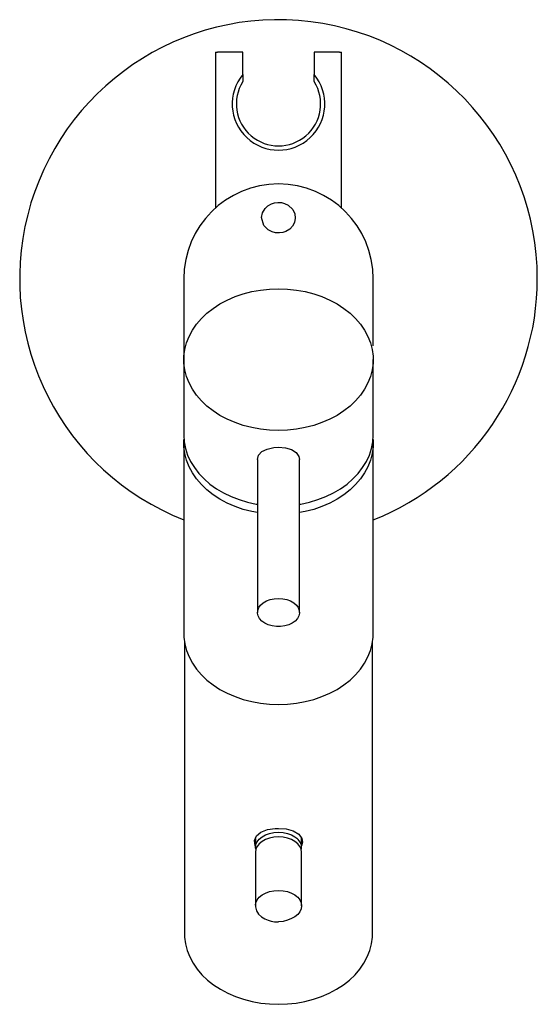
# Model space of a CAD drawing. Header units: millimetres. Extents: x 4273.661 to 4273.784, y 2643.997 to 2644.231.
import ezdxf

# ---------------------------------------------------------------- set-up
doc = ezdxf.new("R2010")
doc.units = ezdxf.units.MM
doc.layers.add('SANINDUSA', color=3, linetype='Continuous')

msp = doc.modelspace()

# ---------------------------------------------------------------- linework, layer by layer
at = {"layer": 'SANINDUSA'}
for p, q in [((4273.707385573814, 2644.222846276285), (4273.707385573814, 2644.185846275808)), ((4273.707385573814, 2644.222846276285), (4273.707885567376, 2644.222846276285)), ((4273.713885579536, 2644.222846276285), (4273.707885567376, 2644.222846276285)), ((4273.713885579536, 2644.217578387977), (4273.713885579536, 2644.222846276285)), ((4273.736885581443, 2644.222846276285), (4273.730885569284, 2644.222846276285)), ((4273.730885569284, 2644.222846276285), (4273.730885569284, 2644.217578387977)), ((4273.736885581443, 2644.222846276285), (4273.737385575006, 2644.222846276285)), ((4273.737385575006, 2644.185846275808), (4273.737385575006, 2644.222846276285)), ((4273.713885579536, 2644.217578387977), (4273.713885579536, 2644.215864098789)), ((4273.730885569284, 2644.215864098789), (4273.730885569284, 2644.217578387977)), ((4273.699885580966, 2644.169075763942), (4273.699885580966, 2644.153112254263)), ((4273.744885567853, 2644.153112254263), (4273.744885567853, 2644.169075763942)), ((4273.699885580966, 2644.153112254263), (4273.699885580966, 2644.149867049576)), ((4273.699885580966, 2644.149867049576), (4273.699885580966, 2644.131941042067)), ((4273.744885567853, 2644.131941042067), (4273.744885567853, 2644.149867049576)), ((4273.699885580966, 2644.129949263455), (4273.699885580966, 2644.107382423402)), ((4273.744885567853, 2644.107382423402), (4273.744885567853, 2644.129949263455)), ((4273.717385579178, 2644.126159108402), (4273.717385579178, 2644.089844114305)), ((4273.727385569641, 2644.089844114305), (4273.727385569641, 2644.126159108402)), ((4273.699885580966, 2644.107382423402), (4273.699885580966, 2644.084815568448)), ((4273.744885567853, 2644.084815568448), (4273.744885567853, 2644.107382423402)), ((4273.700060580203, 2644.082721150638), (4273.700060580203, 2644.01351652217)), ((4273.744710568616, 2644.01351652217), (4273.744710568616, 2644.082721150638)), ((4273.716885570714, 2644.036171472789), (4273.716885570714, 2644.034025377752)), ((4273.727885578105, 2644.034025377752), (4273.727885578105, 2644.036296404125)), ((4273.716885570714, 2644.032903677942), (4273.716885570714, 2644.020191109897)), ((4273.727885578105, 2644.020191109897), (4273.727885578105, 2644.032903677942))]:
    msp.add_line(p, q, dxfattribs=at)
at = {"layer": 'SANINDUSA', "flags": 128}
for points in [[(4273.72238557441, 2644.179940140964), (4273.721655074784, 2644.180001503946), (4273.720867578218, 2644.180213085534), (4273.71994738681, 2644.180696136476), (4273.718931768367, 2644.181746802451), (4273.718385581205, 2644.183581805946), (4273.718579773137, 2644.18471022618), (4273.719208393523, 2644.185784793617), (4273.719831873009, 2644.186371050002), (4273.720735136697, 2644.186880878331), (4273.721402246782, 2644.187091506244), (4273.722201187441, 2644.187198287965), (4273.72238557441, 2644.187202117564), (4273.723060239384, 2644.18715048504), (4273.723797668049, 2644.186970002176), (4273.724699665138, 2644.186537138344), (4273.725769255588, 2644.185516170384), (4273.726262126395, 2644.184486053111), (4273.726381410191, 2644.183416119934), (4273.726192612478, 2644.182459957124), (4273.725682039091, 2644.181521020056), (4273.725065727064, 2644.180879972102), (4273.724150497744, 2644.180314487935), (4273.723436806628, 2644.180068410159), (4273.722584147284, 2644.179944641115), (4273.72238557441, 2644.179940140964)], [(4273.72238557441, 2644.133041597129), (4273.720246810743, 2644.133117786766), (4273.718127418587, 2644.133345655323), (4273.716046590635, 2644.13372314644), (4273.714023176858, 2644.13424684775), (4273.712075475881, 2644.134911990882), (4273.710221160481, 2644.13571258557), (4273.708476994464, 2644.136641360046), (4273.706858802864, 2644.137689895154), (4273.70538120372, 2644.138848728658), (4273.704057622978, 2644.140107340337), (4273.702899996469, 2644.141454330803), (4273.701918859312, 2644.142877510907), (4273.701123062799, 2644.144363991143), (4273.70051981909, 2644.145900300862), (4273.700114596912, 2644.14747253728), (4273.699911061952, 2644.14906646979), (4273.699911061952, 2644.150667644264), (4273.700114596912, 2644.152261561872), (4273.70051981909, 2644.153833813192), (4273.701123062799, 2644.155370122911), (4273.701918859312, 2644.156856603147), (4273.702899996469, 2644.15827978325), (4273.704057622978, 2644.159626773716), (4273.70538120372, 2644.160885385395), (4273.706858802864, 2644.162044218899), (4273.708476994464, 2644.163092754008), (4273.710221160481, 2644.164021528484), (4273.712075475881, 2644.164822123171), (4273.714023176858, 2644.165487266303), (4273.716046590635, 2644.166010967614), (4273.718127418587, 2644.16638845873), (4273.720246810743, 2644.166616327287), (4273.72238557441, 2644.166692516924), (4273.724524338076, 2644.166616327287), (4273.726643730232, 2644.16638845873), (4273.728724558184, 2644.166010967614), (4273.730747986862, 2644.165487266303), (4273.732695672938, 2644.164822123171), (4273.734549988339, 2644.164021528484), (4273.736294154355, 2644.163092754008), (4273.737912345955, 2644.162044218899), (4273.739389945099, 2644.160885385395), (4273.740713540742, 2644.159626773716), (4273.741871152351, 2644.15827978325), (4273.742852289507, 2644.156856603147), (4273.743648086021, 2644.155370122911), (4273.744251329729, 2644.153833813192), (4273.744656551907, 2644.152261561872), (4273.744860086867, 2644.150667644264), (4273.744860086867, 2644.14906646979), (4273.744656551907, 2644.14747253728), (4273.744251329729, 2644.145900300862), (4273.743648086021, 2644.144363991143), (4273.742852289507, 2644.142877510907), (4273.741871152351, 2644.141454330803), (4273.740713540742, 2644.140107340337), (4273.739389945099, 2644.138848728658), (4273.737912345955, 2644.137689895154), (4273.736294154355, 2644.136641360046), (4273.734549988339, 2644.13571258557), (4273.732695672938, 2644.134911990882), (4273.730747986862, 2644.13424684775), (4273.728724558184, 2644.13372314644), (4273.726643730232, 2644.133345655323), (4273.724524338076, 2644.133117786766), (4273.72238557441, 2644.133041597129)], [(4273.699885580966, 2644.131941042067), (4273.699987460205, 2644.130341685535), (4273.70029217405, 2644.128756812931), (4273.700796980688, 2644.127200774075), (4273.701497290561, 2644.125687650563), (4273.702386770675, 2644.124231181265), (4273.703457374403, 2644.122844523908), (4273.704699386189, 2644.12154024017), (4273.706101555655, 2644.120330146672), (4273.707651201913, 2644.119225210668), (4273.70933428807, 2644.118235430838), (4273.711135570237, 2644.117369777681), (4273.713038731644, 2644.116636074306), (4273.715026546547, 2644.116040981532), (4273.717080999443, 2644.11558987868), (4273.717385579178, 2644.115536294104)], [(4273.727385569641, 2644.115536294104), (4273.727690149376, 2644.11558987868), (4273.729744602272, 2644.116040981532), (4273.731732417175, 2644.116636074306), (4273.733635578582, 2644.117369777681), (4273.735436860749, 2644.118235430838), (4273.737119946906, 2644.119225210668), (4273.738669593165, 2644.120330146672), (4273.740071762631, 2644.12154024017), (4273.741313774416, 2644.122844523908), (4273.742384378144, 2644.124231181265), (4273.743273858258, 2644.125687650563), (4273.743974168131, 2644.127200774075), (4273.744478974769, 2644.128756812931), (4273.744783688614, 2644.130341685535), (4273.744885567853, 2644.131941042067)], [(4273.717385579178, 2644.113544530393), (4273.716046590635, 2644.113805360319), (4273.714023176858, 2644.114329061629), (4273.712075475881, 2644.114994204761), (4273.710221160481, 2644.115794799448), (4273.708476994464, 2644.116723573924), (4273.706858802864, 2644.117772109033), (4273.70538120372, 2644.118930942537), (4273.704057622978, 2644.120189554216), (4273.702899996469, 2644.121536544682), (4273.701918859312, 2644.122959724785), (4273.701123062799, 2644.124446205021), (4273.70051981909, 2644.12598251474), (4273.700114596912, 2644.127554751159), (4273.699911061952, 2644.129148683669), (4273.699911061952, 2644.130749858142), (4273.69992502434, 2644.130945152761)], [(4273.717385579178, 2644.126159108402), (4273.717659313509, 2644.127197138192), (4273.718446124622, 2644.128042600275), (4273.719680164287, 2644.128652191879), (4273.721238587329, 2644.128991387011), (4273.72238557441, 2644.129058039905), (4273.724017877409, 2644.128920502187), (4273.72546579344, 2644.128511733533), (4273.726590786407, 2644.127830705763), (4273.727252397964, 2644.126897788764), (4273.727385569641, 2644.126159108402), (4273.727385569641, 2644.126159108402)], [(4273.744846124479, 2644.130945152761), (4273.744860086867, 2644.130749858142), (4273.744860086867, 2644.129148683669), (4273.744656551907, 2644.127554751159), (4273.744251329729, 2644.12598251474), (4273.743648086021, 2644.124446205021), (4273.742852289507, 2644.122959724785), (4273.741871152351, 2644.121536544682), (4273.740713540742, 2644.120189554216), (4273.739389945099, 2644.118930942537), (4273.737912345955, 2644.117772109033), (4273.736294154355, 2644.116723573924), (4273.734549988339, 2644.115794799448), (4273.732695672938, 2644.114994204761), (4273.730747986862, 2644.114329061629), (4273.728724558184, 2644.113805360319), (4273.727385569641, 2644.113544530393)], [(4273.72238557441, 2644.093163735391), (4273.723392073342, 2644.093095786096), (4273.724357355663, 2644.092894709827), (4273.725241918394, 2644.092568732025), (4273.726009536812, 2644.092131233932), (4273.726628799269, 2644.09160006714), (4273.727074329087, 2644.090997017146), (4273.727327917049, 2644.090346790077), (4273.727379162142, 2644.089675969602), (4273.727225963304, 2644.089012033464), (4273.726874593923, 2644.08838216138), (4273.726339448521, 2644.08781213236), (4273.725642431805, 2644.087325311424), (4273.724812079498, 2644.086941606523), (4273.723882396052, 2644.086676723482), (4273.722891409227, 2644.086541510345), (4273.721879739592, 2644.086541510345), (4273.720888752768, 2644.086676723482), (4273.719959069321, 2644.086941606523), (4273.719128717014, 2644.087325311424), (4273.718431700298, 2644.08781213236), (4273.717896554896, 2644.08838216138), (4273.717545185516, 2644.089012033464), (4273.717391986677, 2644.089675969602), (4273.717443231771, 2644.090346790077), (4273.717696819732, 2644.090997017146), (4273.71814234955, 2644.09160006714), (4273.718761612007, 2644.092131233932), (4273.719529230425, 2644.092568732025), (4273.720413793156, 2644.092894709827), (4273.721379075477, 2644.093095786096), (4273.72238557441, 2644.093163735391)], [(4273.699885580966, 2644.084815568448), (4273.699911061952, 2644.084014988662), (4273.700114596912, 2644.082421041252), (4273.70051981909, 2644.080848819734), (4273.701123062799, 2644.079312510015), (4273.701918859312, 2644.077826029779), (4273.702899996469, 2644.076402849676), (4273.704057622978, 2644.075055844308), (4273.70538120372, 2644.073797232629), (4273.706858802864, 2644.072638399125), (4273.708476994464, 2644.071589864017), (4273.710221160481, 2644.070661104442), (4273.712075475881, 2644.069860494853), (4273.714023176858, 2644.06919533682), (4273.716046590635, 2644.068671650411), (4273.718127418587, 2644.068294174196), (4273.720246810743, 2644.068066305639), (4273.72238557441, 2644.0679901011)], [(4273.72238557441, 2644.0679901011), (4273.724524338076, 2644.068066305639), (4273.726643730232, 2644.068294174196), (4273.728724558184, 2644.068671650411), (4273.730747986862, 2644.06919533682), (4273.732695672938, 2644.069860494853), (4273.734549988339, 2644.070661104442), (4273.736294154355, 2644.071589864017), (4273.737912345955, 2644.072638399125), (4273.739389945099, 2644.073797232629), (4273.740713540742, 2644.075055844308), (4273.741871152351, 2644.076402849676), (4273.742852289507, 2644.077826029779), (4273.743648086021, 2644.079312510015), (4273.744251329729, 2644.080848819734), (4273.744656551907, 2644.082421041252), (4273.744860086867, 2644.084014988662), (4273.744885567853, 2644.084815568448)], [(4273.716885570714, 2644.034318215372), (4273.716817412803, 2644.03443587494), (4273.716689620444, 2644.035726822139), (4273.717174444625, 2644.03682697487), (4273.718216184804, 2644.03769034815), (4273.719752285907, 2644.038283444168), (4273.721602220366, 2644.038567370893), (4273.72238557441, 2644.038592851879), (4273.724246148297, 2644.038444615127), (4273.725896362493, 2644.038001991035), (4273.727187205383, 2644.037252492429), (4273.727953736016, 2644.036203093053), (4273.728110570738, 2644.035350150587), (4273.727885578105, 2644.034411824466)], [(4273.716892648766, 2644.034210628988), (4273.716991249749, 2644.034737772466), (4273.717304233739, 2644.035422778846), (4273.717812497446, 2644.036054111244), (4273.718496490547, 2644.036607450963), (4273.719329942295, 2644.037061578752), (4273.720280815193, 2644.037399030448), (4273.721312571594, 2644.03760681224), (4273.72238557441, 2644.037676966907), (4273.723458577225, 2644.03760681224), (4273.724490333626, 2644.037399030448), (4273.725441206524, 2644.037061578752), (4273.726274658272, 2644.036607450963), (4273.726775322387, 2644.03622538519)], [(4273.727885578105, 2644.032903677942), (4273.72777989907, 2644.033616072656), (4273.72746691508, 2644.034301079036), (4273.726958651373, 2644.034932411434), (4273.726274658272, 2644.035485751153), (4273.725441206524, 2644.035939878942), (4273.724490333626, 2644.036277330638), (4273.723458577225, 2644.03648511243), (4273.72238557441, 2644.036555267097), (4273.721312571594, 2644.03648511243), (4273.720280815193, 2644.036277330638), (4273.719329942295, 2644.035939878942), (4273.718496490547, 2644.035485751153), (4273.717812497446, 2644.034932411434), (4273.717304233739, 2644.034301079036), (4273.716991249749, 2644.033616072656), (4273.716885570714, 2644.032903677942), (4273.716889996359, 2644.032757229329)], [(4273.716991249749, 2644.033616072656), (4273.716885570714, 2644.034025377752), (4273.716892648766, 2644.034210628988)], [(4273.716892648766, 2644.020376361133), (4273.716991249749, 2644.020903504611), (4273.717304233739, 2644.021588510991), (4273.717812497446, 2644.022219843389), (4273.718496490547, 2644.022773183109), (4273.719329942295, 2644.023227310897), (4273.720280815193, 2644.023564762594), (4273.721312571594, 2644.023772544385), (4273.72238557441, 2644.023842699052), (4273.723458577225, 2644.023772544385), (4273.724490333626, 2644.023564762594), (4273.725441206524, 2644.023227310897), (4273.726274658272, 2644.022773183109), (4273.726775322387, 2644.022391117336)], [(4273.726775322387, 2644.022391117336), (4273.726958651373, 2644.022219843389), (4273.72746691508, 2644.021588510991), (4273.72777989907, 2644.020903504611), (4273.727885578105, 2644.020191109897), (4273.72777989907, 2644.019478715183), (4273.72746691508, 2644.018793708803), (4273.726958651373, 2644.018162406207), (4273.726274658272, 2644.017609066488), (4273.725441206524, 2644.017154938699), (4273.724501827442, 2644.016757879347), (4273.723515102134, 2644.016502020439), (4273.72238557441, 2644.016371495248)], [(4273.716926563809, 2644.020392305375), (4273.716898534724, 2644.019926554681), (4273.717166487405, 2644.018975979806), (4273.717668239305, 2644.018214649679), (4273.718351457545, 2644.017583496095), (4273.719126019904, 2644.017106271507), (4273.719961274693, 2644.016757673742), (4273.720630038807, 2644.016568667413), (4273.721411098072, 2644.016431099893), (4273.72238557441, 2644.016371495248)], [(4273.700060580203, 2644.01351652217), (4273.700085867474, 2644.01272217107), (4273.70028780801, 2644.011140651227), (4273.700689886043, 2644.00958061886), (4273.701288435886, 2644.008056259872), (4273.702078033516, 2644.006581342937), (4273.703051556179, 2644.005169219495), (4273.704200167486, 2644.003832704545), (4273.705513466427, 2644.00258389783), (4273.706979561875, 2644.00143409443), (4273.708585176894, 2644.000393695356), (4273.710315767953, 2643.999472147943), (4273.71215567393, 2643.998677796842), (4273.714088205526, 2643.99801779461), (4273.716095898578, 2643.99749819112), (4273.718160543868, 2643.997123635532), (4273.720263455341, 2643.996897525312), (4273.72238557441, 2643.996821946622)], [(4273.72238557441, 2643.996821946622), (4273.724507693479, 2643.996897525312), (4273.726610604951, 2643.997123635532), (4273.728675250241, 2643.99749819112), (4273.730682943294, 2643.99801779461), (4273.732615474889, 2643.998677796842), (4273.734455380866, 2643.999472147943), (4273.736185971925, 2644.000393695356), (4273.737791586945, 2644.00143409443), (4273.739257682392, 2644.00258389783), (4273.740570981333, 2644.003832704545), (4273.74171959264, 2644.005169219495), (4273.742693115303, 2644.006581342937), (4273.743482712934, 2644.008056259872), (4273.744081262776, 2644.00958061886), (4273.744483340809, 2644.011140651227), (4273.744685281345, 2644.01272217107), (4273.744710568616, 2644.01351652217)]]:
    msp.add_lwpolyline(points, dxfattribs=at)
at = {"layer": 'SANINDUSA'}
for centre, radius, start, end in [((4273.722385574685, 2644.169071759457), 0.06150000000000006, 0, 248.5398722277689), ((4273.722385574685, 2644.210596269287), 0.01100000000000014, 140.5994312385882, 39.40056876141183), ((4273.722385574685, 2644.210596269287), 0.009999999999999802, 148.2116693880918, 31.78833061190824), ((4273.722385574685, 2644.169075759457), 0.0225, 90, 180), ((4273.722385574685, 2644.169075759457), 0.0225, 0, 90), ((4273.722385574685, 2644.169071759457), 0.06150000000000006, 291.460127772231, 0), ((4273.725104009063, 2644.034013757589), 0.002772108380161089, 347.4715775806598, 52.9218837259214)]:
    msp.add_arc(centre, radius, start, end, dxfattribs=at)

doc.saveas('drawing.dxf')
